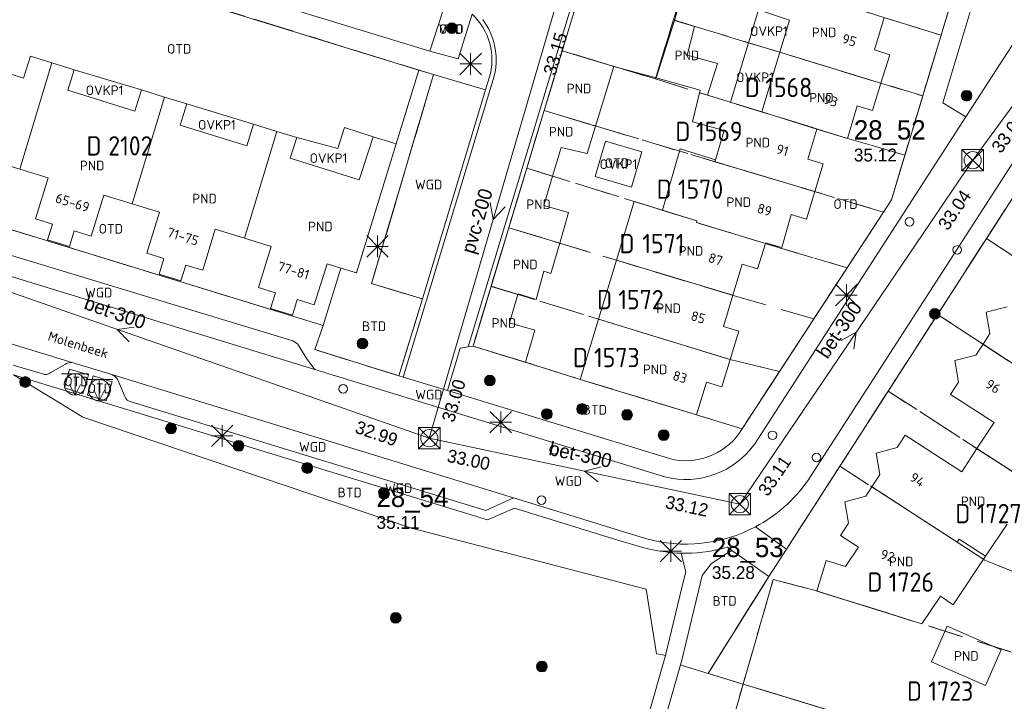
# Model space of a CAD drawing. Header units: metres. Extents: x 207644 to 210135, y 370459 to 373417.
# Tile 44 of 256: x 208368 to 208459, y 371399 to 371463. Entities that reach past the tile are written whole.
import ezdxf
from ezdxf.enums import TextEntityAlignment as Align

# ---------------------------------------------------------------- set-up
doc = ezdxf.new("R2010")
doc.units = ezdxf.units.M
doc.linetypes.add('HIDDEN2', pattern=[4.7625, 3.175, -1.5875])
for name, color, linetype in [('BTD', 7, 'Continuous'), ('combi_kolk', 7, 'Continuous'), ('CON_BxH200x200mm', 7, 'Continuous'), ('CON_BxH300x300mm', 7, 'Continuous'), ('DMM_BxH200x200mm', 7, 'Continuous'), ('DMM_BxH300x300mm', 7, 'Continuous'), ('GB', 1, 'Continuous'), ('GB07', 1, 'Continuous'), ('GB11', 1, 'Continuous'), ('INV_BxH200x200mm', 7, 'Continuous'), ('INV_BxH300x300mm', 7, 'Continuous'), ('KAD_perceelnummer', 212, 'Continuous'), ('KAD_sectie', 212, 'Continuous'), ('KAD_Vastgesteld_Perceel', 212, 'Continuous'), ('NAR', 7, 'Continuous'), ('NLV_inspectieput', 7, 'Continuous'), ('NNR_inspectieput', 7, 'Continuous'), ('NOD_inspectieput', 7, 'Continuous'), ('ORL', 7, 'Continuous'), ('OTD', 7, 'Continuous'), ('OVKP1', 7, 'Continuous'), ('PIJL', 7, 'Continuous'), ('PND', 7, 'Continuous'), ('VGO', 7, 'Continuous'), ('WGD', 7, 'Continuous')]:
    doc.layers.add(name, color=color, linetype=linetype)
for name, color, linetype, lineweight in [('GMV', 7, 'Continuous', 25), ('GP1', 7, 'Continuous', 30), ('Q12P_ondergrondse_afvalbak-plastic-mono', 3, 'Continuous', 0), ('Q12R_ondergrondse_afvalbak-afval-mono', 8, 'Continuous', 0), ('Q21_lantaarnpaal', 1, 'Continuous', 0), ('Q26_boom', 72, 'Continuous', 0), ('Q28_rioolput', 153, 'Continuous', 0)]:
    doc.layers.add(name, color=color, linetype=linetype, lineweight=lineweight)
doc.styles.add('ISO', font='isocpeur.ttf', dxfattribs={"height": 1})
doc.styles.add('ISOCP', font='ISOCP.shx', dxfattribs={"height": 1.8})

# ---------------------------------------------------------------- blocks, each defined once
blk = doc.blocks.new('ACMAP_ANN_TEMPLATE_Vastgesteld_Perceelnummer')
at = {"layer": 'KAD_perceelnummer', "style": 'ISOCP'}
blk.add_attdef('Perceelnummer', text='', height=1.8, dxfattribs=at).set_placement((0, 0), align=Align.MIDDLE)
at = {"layer": 'KAD_sectie', "style": 'ISOCP'}
blk.add_attdef('sectie', text='', height=1.8, dxfattribs=at).set_placement((-2.7, 0), align=Align.MIDDLE_RIGHT)
blk = doc.blocks.new('Q12P')
for p, q in [((-1.25, 1), (1.25, 1)), ((0, 1), (0, -1))]:
    blk.add_line(p, q)
blk.add_lwpolyline([(-0.5, 0), (0, -1), (0.5, 0)])
blk.add_circle((0, 0), 1)
blk = doc.blocks.new('Q12R')
for p, q in [((-1.25, 1), (1.25, 1)), ((0, 1), (0, -1))]:
    blk.add_line(p, q)
blk.add_lwpolyline([(-0.5, 0), (0, -1), (0.5, 0)])
blk.add_circle((0, 0), 1)
blk = doc.blocks.new('Q26')
blk.add_hatch(color=256).paths.add_polyline_path([(-0.452, -0.01, 1), (0.548, -0.01, 1)])
blk.add_circle((0.048, -0.01), 0.5)
blk = doc.blocks.new('Q21')
for p, q in [((-1, 1), (0, 0)), ((0, 1), (0, 0)), ((0, 0), (1, 1)), ((-1, 0), (0, 0)), ((-1, -1), (0, 0)), ((0, 0), (1, 0)), ((0, 0), (0, -1)), ((0, 0), (1, -1))]:
    blk.add_line(p, q)
blk = doc.blocks.new('Q28')
at = {"linetype": 'Continuous'}
for p, q in [((-1, -1), (1, 1)), ((-1, 1), (1, -1))]:
    blk.add_line(p, q, dxfattribs=at)
blk.add_lwpolyline([(1, 1), (1, -1), (-1, -1), (-1, 1)], close=True)

msp = doc.modelspace()

# ---------------------------------------------------------------- linework, layer by layer
at = {"layer": 'combi_kolk', "color": 253, "lineweight": 13}
for centre in [(208450.63, 371443.73), (208455.08, 371441.11), (208397.84, 371428.16), (208437.86, 371423.83), (208417.5, 371422.48), (208441.96, 371421.77), (208416.33, 371417.78)]:
    msp.add_circle(centre, 0.4, dxfattribs=at)
at = {"layer": 'CON_BxH200x200mm', "color": 253, "linetype": 'Continuous', "lineweight": 13}
msp.add_lwpolyline([(208405.86, 371423.56), (208417.8, 371464.34)], dxfattribs=at)
at = {"layer": 'CON_BxH300x300mm', "color": 253, "linetype": 'Continuous', "lineweight": 13}
for points in [[(208478.36, 371479.24), (208456.53, 371449.48)], [(208456.53, 371449.48), (208434.82, 371417.41)], [(208405.86, 371423.56), (208347.64, 371443.87)], [(208434.82, 371417.41), (208405.86, 371423.56)]]:
    msp.add_lwpolyline(points, dxfattribs=at)
at = {"layer": 'GB', "color": 253, "linetype": 'Continuous', "lineweight": 13}
for points in [[(208439.455, 371462.52), (208436.559, 371463.507)], [(208438.546, 371459.533), (208439.455, 371462.52)], [(208447.364, 371459.751), (208448.27, 371462.775)], [(208416.573, 371454.101), (208418.26, 371459.683)], [(208423.078, 371458.226), (208418.26, 371459.683)], [(208436.87, 371453.978), (208438.546, 371459.533)], [(208448.798, 371459.31), (208447.364, 371459.751)], [(208368.028, 371457.137), (208362.796, 371458.799)], [(208368.67, 371459.189), (208368.028, 371457.137)], [(208370.672, 371458.563), (208368.67, 371459.189)], [(208372.742, 371457.915), (208370.672, 371458.563)], [(208447.981, 371456.654), (208448.798, 371459.31)], [(208372.141, 371455.996), (208372.742, 371457.915)], [(208378.409, 371454.047), (208372.141, 371455.996)], [(208379.027, 371456.023), (208378.409, 371454.047)], [(208381.156, 371455.366), (208379.027, 371456.023)], [(208447.2, 371454.113), (208447.981, 371456.654)], [(208383.262, 371454.717), (208381.156, 371455.366)], [(208431.807, 371455.525), (208434.145, 371454.815)], [(208382.642, 371452.735), (208383.262, 371454.717)], [(208414.95, 371448.733), (208416.573, 371454.101)], [(208434.145, 371454.815), (208436.87, 371453.978)], [(208444.859, 371451.495), (208445.766, 371454.553)], [(208445.766, 371454.553), (208447.2, 371454.113)], [(208388.852, 371450.83), (208382.642, 371452.735)], [(208389.477, 371452.825), (208388.852, 371450.83)], [(208391.639, 371452.167), (208389.477, 371452.825)], [(208391.639, 371452.167), (208393.519, 371451.594)], [(208432.539, 371449.525), (208433.362, 371452.236)], [(208441.147, 371449.571), (208441.99, 371452.38)], [(208441.99, 371452.38), (208444.859, 371451.495)], [(208392.892, 371449.66), (208393.519, 371451.594)], [(208400.62, 371451.666), (208399.328, 371447.636)], [(208402.468, 371451.085), (208400.62, 371451.666)], [(208399.06, 371438.973), (208402.763, 371450.992)], [(208402.763, 371450.992), (208402.468, 371451.085)], [(208367.691, 371448.636), (208365.082, 371449.441)], [(208399.328, 371447.636), (208392.892, 371449.66)], [(208442.583, 371449.139), (208441.147, 371449.571)], [(208370.31, 371447.828), (208367.691, 371448.636)], [(208413.27, 371443.174), (208414.95, 371448.733)], [(208441.805, 371446.55), (208442.583, 371449.139)], [(208369.131, 371444.005), (208370.31, 371447.828)], [(208375.518, 371446.222), (208374.339, 371442.4)], [(208378.165, 371445.408), (208375.518, 371446.222)], [(208441.033, 371443.983), (208441.805, 371446.55)], [(208380.689, 371444.631), (208378.165, 371445.408)], [(208423.31, 371440.152), (208424.975, 371445.613)], [(208424.975, 371445.613), (208427.622, 371444.804)], [(208370.717, 371443.516), (208369.131, 371444.005)], [(208379.525, 371440.804), (208380.689, 371444.631)], [(208438.729, 371441.324), (208439.596, 371444.415)], [(208439.596, 371444.415), (208441.033, 371443.983)], [(208370.267, 371442.054), (208370.717, 371443.516)], [(208385.904, 371443.044), (208384.739, 371439.217)], [(208388.643, 371442.195), (208385.904, 371443.044)], [(208411.616, 371437.7), (208413.27, 371443.174)], [(208372.302, 371441.427), (208370.267, 371442.054)], [(208372.753, 371442.889), (208372.302, 371441.427)], [(208374.339, 371442.4), (208372.753, 371442.889)], [(208391.118, 371441.429), (208388.643, 371442.195)], [(208389.939, 371437.607), (208391.118, 371441.429)], [(208436.465, 371439.348), (208437.204, 371441.713)], [(208437.204, 371441.713), (208437.221, 371441.768)], [(208437.221, 371441.768), (208438.729, 371441.324)], [(208381.113, 371440.321), (208379.525, 371440.804)], [(208380.668, 371438.857), (208381.113, 371440.321)], [(208421.635, 371434.658), (208423.31, 371440.152)], [(208383.151, 371439.7), (208382.705, 371438.237)], [(208384.739, 371439.217), (208383.151, 371439.7)], [(208396.327, 371439.815), (208395.139, 371436.003)], [(208397.602, 371439.422), (208396.327, 371439.815)], [(208397.602, 371439.422), (208399.06, 371438.973)], [(208434.157, 371436.881), (208435.033, 371439.795)], [(208435.033, 371439.795), (208436.465, 371439.348)], [(208382.705, 371438.237), (208380.668, 371438.857)], [(208391.52, 371437.119), (208389.939, 371437.607)], [(208411.616, 371437.7), (208409.937, 371432.146)], [(208391.069, 371435.657), (208391.52, 371437.119)], [(208393.556, 371436.491), (208393.105, 371435.029)], [(208395.139, 371436.003), (208393.556, 371436.491)], [(208433.281, 371433.969), (208434.157, 371436.881)], [(208393.105, 371435.029), (208391.069, 371435.657)], [(208457.799, 371435.308), (208459.758, 371435.815)], [(208419.925, 371429.047), (208421.635, 371434.658)], [(208458.139, 371433.313), (208457.799, 371435.308)], [(208434.715, 371433.531), (208433.281, 371433.969)], [(208433.91, 371430.897), (208434.715, 371433.531)], [(208457.498, 371432.323), (208458.139, 371433.313)], [(208414.846, 371430.637), (208409.937, 371432.146)], [(208456.835, 371431.298), (208457.498, 371432.323)], [(208454.876, 371430.791), (208456.835, 371431.298)], [(208433.129, 371428.339), (208433.91, 371430.897)], [(208455.216, 371428.796), (208454.876, 371430.791)], [(208419.925, 371429.047), (208430.79, 371425.734)], [(208430.79, 371425.734), (208431.695, 371428.777)], [(208431.695, 371428.777), (208433.129, 371428.339)], [(208454.473, 371427.646), (208455.216, 371428.796)], [(208458.52, 371425.028), (208454.473, 371427.646)], [(208456.931, 371422.591), (208458.52, 371425.028)], [(208449.482, 371422.685), (208450.223, 371423.837)], [(208450.223, 371423.837), (208455.521, 371420.428)], [(208447.524, 371422.173), (208449.482, 371422.685)], [(208447.869, 371420.179), (208447.524, 371422.173)], [(208455.521, 371420.428), (208456.931, 371422.591)], [(208447.127, 371419.026), (208447.869, 371420.179)], [(208446.565, 371418.152), (208447.127, 371419.026)], [(208444.607, 371417.64), (208446.565, 371418.152)], [(208444.952, 371415.646), (208444.607, 371417.64)], [(208444.211, 371414.492), (208444.952, 371415.646)], [(208445.893, 371413.41), (208444.211, 371414.492)], [(208444.669, 371411.605), (208445.893, 371413.41)], [(208441.984, 371409.316), (208442.875, 371412.165)], [(208442.875, 371412.165), (208444.669, 371411.605)], [(208451.781, 371406.27), (208441.984, 371409.316)], [(208453.535, 371408.826), (208451.781, 371406.27)]]:
    msp.add_lwpolyline(points, dxfattribs=at)
at = {"layer": 'GB07', "color": 253, "linetype": 'Continuous', "lineweight": 13}
for points in [[(208438.546, 371459.533), (208447.981, 371456.654)], [(208367.691, 371448.636), (208370.672, 371458.563)], [(208431.061, 371455.771), (208431.807, 371455.525)], [(208378.165, 371445.408), (208381.156, 371455.366)], [(208421.362, 371452.643), (208416.573, 371454.101)], [(208436.87, 371453.978), (208441.99, 371452.38)], [(208388.643, 371442.195), (208391.639, 371452.167)], [(208432.539, 371449.525), (208432.482, 371449.338)], [(208432.482, 371449.338), (208441.805, 371446.55)], [(208417.36, 371447.977), (208414.95, 371448.733)], [(208427.622, 371444.804), (208430.809, 371443.828)], [(208430.809, 371443.828), (208430.778, 371443.665)], [(208418.019, 371441.748), (208413.27, 371443.174)], [(208430.778, 371443.665), (208437.204, 371441.713)], [(208423.31, 371440.152), (208434.157, 371436.881)], [(208414.12, 371436.96), (208411.616, 371437.7)], [(208421.635, 371434.658), (208433.91, 371430.897)], [(208465.231, 371427.263), (208457.498, 371432.323)], [(208462.26, 371419.141), (208456.931, 371422.591)], [(208455.083, 371413.878), (208447.127, 371419.026)], [(208455.258, 371414.147), (208455.083, 371413.878)], [(208457.737, 371412.558), (208455.258, 371414.147)]]:
    msp.add_lwpolyline(points, dxfattribs=at)
at = {"layer": 'GB11', "color": 253, "linetype": 'Continuous', "lineweight": 13}
for points in [[(208427.032, 371457.158), (208428.722, 371462.489)], [(208428.722, 371462.489), (208430.587, 371461.948)], [(208430.587, 371461.948), (208429.901, 371459.256)], [(208429.901, 371459.256), (208432.729, 371458.504)], [(208432.729, 371458.504), (208431.807, 371455.525)], [(208423.078, 371458.226), (208421.362, 371452.643)], [(208431.116, 371455.995), (208427.032, 371457.158)], [(208430.396, 371453.038), (208431.061, 371455.771)], [(208431.061, 371455.771), (208431.116, 371455.995)], [(208433.362, 371452.236), (208430.396, 371453.038)], [(208421.362, 371452.643), (208420.577, 371450.092)], [(208418.153, 371450.649), (208417.36, 371447.977)], [(208420.577, 371450.092), (208418.153, 371450.649)], [(208427.622, 371444.804), (208429.266, 371450.54)], [(208429.266, 371450.54), (208432.539, 371449.525)], [(208417.36, 371447.977), (208416.553, 371445.261)], [(208416.553, 371445.261), (208418.832, 371444.612)], [(208418.832, 371444.612), (208418.019, 371441.748)], [(208418.019, 371441.748), (208417.21, 371438.9)], [(208416.529, 371439.118), (208415.83, 371436.485)], [(208417.21, 371438.9), (208416.529, 371439.118)], [(208413.327, 371434.307), (208414.12, 371436.96)], [(208414.141, 371437.031), (208414.12, 371436.96)], [(208415.83, 371436.485), (208414.141, 371437.031)], [(208415.694, 371433.631), (208413.327, 371434.307)], [(208414.846, 371430.637), (208415.694, 371433.631)], [(208459.735, 371415.564), (208457.737, 371412.558)], [(208457.737, 371412.558), (208454.717, 371408.015)], [(208454.717, 371408.015), (208453.535, 371408.826)], [(208452.687, 371402.705), (208454.138, 371406.029)], [(208454.138, 371406.029), (208459.192, 371403.823)], [(208459.192, 371403.823), (208457.741, 371400.499)], [(208457.741, 371400.499), (208452.687, 371402.705)]]:
    msp.add_lwpolyline(points, dxfattribs=at)
at = {"layer": 'GMV', "color": 253, "linetype": 'Continuous', "lineweight": 13}
for points in [[(208461.863, 371481.877), (208453.733, 371454.821)], [(208458.56, 371477.657), (208448.955, 371445.784)], [(208470.458, 371476.034), (208455.905, 371453.516)], [(208441.127, 371419.56), (208475.622, 371473.064)], [(208476.669, 371471.462), (208439.174, 371413.222)], [(208404.576, 371457.978), (208362.999, 371470.799)], [(208429.978, 371467.017), (208428.722, 371462.489)], [(208419.846, 371466.285), (208417.881, 371459.81)], [(208418.26, 371459.683), (208420.344, 371466.55)], [(208405.919, 371459.649), (208388.894, 371464.858)], [(208407.452, 371464.452), (208405.919, 371459.649)], [(208409.866, 371463.086), (208408.539, 371458.914)], [(208410.848, 371462.585), (208411.149, 371462.148)], [(208411.149, 371462.148), (208411.412, 371461.686)], [(208411.412, 371461.686), (208411.635, 371461.203)], [(208411.635, 371461.203), (208411.815, 371460.703)], [(208411.815, 371460.703), (208411.953, 371460.19)], [(208408.539, 371458.914), (208405.919, 371459.649)], [(208417.881, 371459.81), (208409.5, 371432.079)], [(208411.953, 371460.19), (208412.046, 371459.666)], [(208412.046, 371459.666), (208412.094, 371459.137)], [(208412.096, 371458.606), (208412.054, 371458.076)], [(208412.094, 371459.137), (208412.096, 371458.606)], [(208402.763, 371450.992), (208404.887, 371457.882)], [(208404.887, 371457.882), (208404.576, 371457.978)], [(208404.887, 371457.882), (208406.247, 371457.463)], [(208412.054, 371458.076), (208411.966, 371457.552)], [(208427.032, 371457.158), (208423.078, 371458.226)], [(208400.481, 371437.968), (208406.247, 371457.463)], [(208411.823, 371456.993), (208405.605, 371436.441)], [(208406.247, 371457.463), (208411.116, 371456.037)], [(208411.116, 371456.037), (208411.453, 371457.152)], [(208411.966, 371457.552), (208411.823, 371456.993)], [(208405.219, 371436.546), (208411.116, 371456.037)], [(208453.733, 371454.821), (208455.905, 371453.516)], [(208455.905, 371453.516), (208436.211, 371423.043)], [(208356.889, 371446.056), (208395.951, 371434.064)], [(208448.955, 371445.784), (208435.033, 371424.438)], [(208393.141, 371432.642), (208357.554, 371443.428)], [(208395.185, 371429.963), (208354.88, 371442.316)], [(208397.602, 371439.422), (208395.951, 371434.064)], [(208405.219, 371436.546), (208400.481, 371437.968)], [(208353.231, 371436.53), (208372.651, 371430.578)], [(208403.025, 371429.376), (208405.219, 371436.546)], [(208405.605, 371436.441), (208403.41, 371429.261)], [(208395.951, 371434.064), (208395.182, 371431.821)], [(208393.587, 371432.362), (208393.141, 371432.642)], [(208394.496, 371430.858), (208393.587, 371432.362)], [(208408.736, 371431.961), (208407.56, 371428.022)], [(208409.5, 371432.079), (208408.736, 371431.961)], [(208409.937, 371432.146), (208409.5, 371432.079)], [(208395.182, 371431.821), (208403.025, 371429.376)], [(208367.067, 371430.358), (208369.797, 371429.557)], [(208370.568, 371429.673), (208371.926, 371430.47)], [(208372.651, 371430.578), (208376.246, 371429.501)], [(208395.185, 371429.963), (208394.496, 371430.858)], [(208414.846, 371430.637), (208419.925, 371429.047)], [(208367.105, 371429.48), (208411.281, 371415.962)], [(208372.086, 371426.426), (208367.105, 371429.48)], [(208372.325, 371430.009), (208371.836, 371428.264)], [(208374.077, 371429.462), (208372.325, 371430.009)], [(208373.551, 371427.701), (208374.077, 371429.462)], [(208374.523, 371429.363), (208373.991, 371427.589)], [(208376.289, 371428.824), (208374.523, 371429.363)], [(208376.246, 371429.501), (208413.719, 371417.999)], [(208427.822, 371419.96), (208395.185, 371429.963)], [(208403.025, 371429.376), (208403.41, 371429.261)], [(208407.56, 371428.022), (208403.41, 371429.261)], [(208371.836, 371428.264), (208373.551, 371427.701)], [(208375.744, 371427.059), (208376.289, 371428.824)], [(208377.469, 371427.441), (208376.814, 371428.994)], [(208373.991, 371427.589), (208375.744, 371427.059)], [(208407.56, 371428.022), (208428.255, 371421.656)], [(208373.565, 371425.519), (208372.086, 371426.426)], [(208411.126, 371416.808), (208378.07, 371426.945)], [(208404.199, 371415.163), (208373.565, 371425.519)], [(208430.79, 371425.734), (208435.033, 371424.438)], [(208435.033, 371424.438), (208434.783, 371424.055)], [(208413.719, 371417.999), (208411.126, 371416.808)], [(208413.719, 371417.999), (208426.014, 371414.212)], [(208411.281, 371415.962), (208413.818, 371417.044)], [(208413.818, 371417.044), (208423.439, 371414.057)], [(208426.081, 371409.482), (208404.199, 371415.163)], [(208439.174, 371413.222), (208436.294, 371415.313)], [(208423.439, 371414.057), (208425.782, 371413.386)], [(208425.782, 371413.386), (208426.245, 371413.263)], [(208426.245, 371413.263), (208426.712, 371413.157)], [(208426.712, 371413.157), (208427.182, 371413.066)], [(208427.182, 371413.066), (208427.655, 371412.988)], [(208427.655, 371412.988), (208428.079, 371412.931)], [(208428.079, 371412.931), (208428.504, 371412.888)], [(208428.504, 371412.888), (208428.931, 371412.857)], [(208428.931, 371412.857), (208429.358, 371412.841)], [(208429.609, 371411.806), (208429.358, 371412.841)], [(208429.358, 371412.841), (208429.851, 371412.837)], [(208429.851, 371412.837), (208429.873, 371412.837)], [(208429.873, 371412.837), (208430.264, 371412.846)], [(208430.264, 371412.846), (208430.343, 371412.848)], [(208430.343, 371412.848), (208430.835, 371412.876)], [(208430.835, 371412.876), (208431.326, 371412.925)], [(208431.326, 371412.925), (208431.918, 371413.006)], [(208431.918, 371413.006), (208432.506, 371413.111)], [(208432.506, 371413.111), (208433.09, 371413.238)], [(208433.005, 371412.442), (208433.281, 371412.636)], [(208433.09, 371413.238), (208433.449, 371413.334)], [(208433.281, 371412.636), (208434.069, 371413.107)], [(208433.449, 371413.334), (208433.667, 371413.392)], [(208433.667, 371413.392), (208434.069, 371413.107)], [(208434.47, 371412.823), (208434.069, 371413.107)], [(208436.462, 371411.413), (208434.47, 371412.823)], [(208439.174, 371413.222), (208437.516, 371410.667)], [(208429.777, 371411.116), (208429.609, 371411.806)], [(208431.301, 371410.749), (208432.156, 371411.845)], [(208432.156, 371411.845), (208433.005, 371412.442)], [(208429.424, 371409.65), (208429.777, 371411.116)], [(208437.516, 371410.667), (208436.462, 371411.413)], [(208429.403, 371402.867), (208431.301, 371410.749)], [(208437.516, 371410.667), (208431.866, 371401.637)], [(208427.054, 371403.475), (208426.081, 371409.482)], [(208427.895, 371403.299), (208429.424, 371409.65)], [(208427.457, 371403.391), (208427.054, 371403.475)], [(208426.183, 371397.318), (208427.895, 371403.299)], [(208427.762, 371403.327), (208427.457, 371403.391)], [(208427.895, 371403.299), (208427.762, 371403.327)], [(208429.277, 371402.427), (208429.403, 371402.867)], [(208429.277, 371402.427), (208423.189, 371381.157)], [(208429.837, 371402.256), (208429.277, 371402.427)], [(208431.866, 371401.637), (208429.837, 371402.256)], [(208471.126, 371389.67), (208431.866, 371401.637)]]:
    msp.add_lwpolyline(points, dxfattribs=at)
for points in [[(208409.866, 371463.086, -0.284958), (208411.453, 371457.152)], [(208372.651, 371430.578, 0.19853), (208371.926, 371430.47)], [(208369.797, 371429.557, 0.259577), (208370.568, 371429.673)], [(208376.246, 371429.501, -0.185101), (208376.814, 371428.994)], [(208378.07, 371426.945, -0.276208), (208377.469, 371427.441)], [(208428.255, 371421.656, 0.309924), (208434.783, 371424.055)], [(208436.211, 371423.043, -0.311009), (208427.822, 371419.96)], [(208436.294, 371415.313, 0.116957), (208441.127, 371419.56)], [(208436.294, 371415.313, -0.193087), (208426.014, 371414.212)]]:
    msp.add_lwpolyline(points, format="xyb", dxfattribs=at)
at = {"layer": 'GP1', "color": 253, "linetype": 'Continuous', "lineweight": 13}
for points in [[(208436.559, 371463.507), (208435.619, 371460.426)], [(208433.935, 371454.879), (208435.619, 371460.426)], [(208438.546, 371459.533), (208435.619, 371460.426)], [(208379.027, 371456.023), (208372.742, 371457.915)], [(208434.145, 371454.815), (208433.935, 371454.879)], [(208389.477, 371452.825), (208383.262, 371454.717)], [(208400.62, 371451.666), (208397.97, 371452.516), (208397.344, 371450.561)], [(208397.344, 371450.561), (208393.519, 371451.594)], [(208422.282, 371451.256), (208421.322, 371447.942)], [(208425.681, 371450.272), (208422.282, 371451.256)], [(208424.721, 371446.958), (208425.681, 371450.272)], [(208421.322, 371447.942), (208424.721, 371446.958)]]:
    msp.add_lwpolyline(points, dxfattribs=at)
at = {"layer": 'KAD_Vastgesteld_Perceel', "color": 253, "linetype": 'HIDDEN2', "lineweight": 13}
for points in [[(208453.578, 371461.126), (208430.379, 371468.332), (208431.633, 371472.442), (208428.807, 371473.321), (208427.143, 371467.894), (208424.252, 371468.79), (208426.235, 371475.267), (208429.129, 371474.377), (208455.232, 371466.615), (208453.578, 371461.126)], [(208453.578, 371461.126), (208451.873, 371455.467), (208428.618, 371462.563), (208429.978, 371467.017), (208427.143, 371467.894), (208428.807, 371473.321), (208431.633, 371472.442), (208430.379, 371468.332), (208453.578, 371461.126)], [(208351.494, 371449.139), (208351.553, 371448.496), (208351.685, 371447.865), (208351.889, 371447.253), (208352.162, 371446.668), (208352.5, 371446.119), (208352.9, 371445.612), (208353.354, 371445.154), (208353.859, 371444.752), (208354.406, 371444.41), (208355.035, 371446.625), (208356.889, 371446.056), (208395.951, 371434.064), (208395.182, 371431.821), (208403.025, 371429.376), (208405.219, 371436.546), (208400.481, 371437.968), (208406.247, 371457.463), (208358.29, 371472.252), (208351.761, 371451.047), (208351.599, 371450.423), (208351.509, 371449.784), (208351.494, 371449.139)], [(208358.29, 371472.252), (208406.247, 371457.463), (208400.481, 371437.968), (208405.219, 371436.546), (208403.025, 371429.376), (208395.182, 371431.821), (208395.951, 371434.064), (208356.889, 371446.056), (208355.035, 371446.625), (208354.406, 371444.41), (208353.859, 371444.752), (208353.354, 371445.154), (208352.9, 371445.612), (208352.5, 371446.119), (208352.162, 371446.668), (208351.889, 371447.253), (208351.685, 371447.865), (208351.553, 371448.496), (208351.494, 371449.139), (208351.509, 371449.784), (208351.599, 371450.423), (208351.761, 371451.047), (208358.29, 371472.252)], [(208426.94, 371457.05), (208428.618, 371462.563), (208451.873, 371455.467), (208450.213, 371449.959), (208444.768, 371451.527), (208442.075, 371452.374), (208434.145, 371454.815), (208426.94, 371457.05)], [(208418.26, 371459.683), (208426.94, 371457.05), (208434.145, 371454.815), (208442.075, 371452.374), (208444.768, 371451.527), (208450.213, 371449.959), (208448.955, 371445.784), (208448.206, 371444.635), (208416.572, 371454.097), (208418.26, 371459.683)], [(208448.206, 371444.635), (208444.828, 371439.456), (208438.621, 371441.283), (208430.778, 371443.665), (208430.809, 371443.828), (208428.053, 371444.672), (208414.951, 371448.733), (208416.572, 371454.097), (208448.206, 371444.635)], [(208413.272, 371443.179), (208414.951, 371448.733), (208428.053, 371444.672), (208430.809, 371443.828), (208430.778, 371443.665), (208438.621, 371441.283), (208444.828, 371439.456), (208441.712, 371434.679), (208434.197, 371436.869), (208413.272, 371443.179)], [(208481.857, 371432.005), (208480.595, 371427.241), (208471.336, 371433.323), (208457.821, 371442.186), (208462.259, 371449.08), (208473.073, 371442.093), (208473.023, 371442.014), (208482.847, 371435.669), (208481.857, 371432.005)], [(208411.623, 371437.725), (208413.272, 371443.179), (208434.197, 371436.869), (208441.712, 371434.679), (208438.521, 371429.786), (208433.9, 371430.9), (208411.623, 371437.725)], [(208479.555, 371423.305), (208478.422, 371418.631), (208453.258, 371435.098), (208457.821, 371442.186), (208471.336, 371433.323), (208480.595, 371427.241), (208479.555, 371423.305)], [(208435.034, 371424.439), (208419.925, 371429.047), (208414.67, 371430.691), (208409.937, 371432.146), (208411.623, 371437.725), (208433.9, 371430.9), (208438.521, 371429.786), (208435.034, 371424.439)], [(208478.422, 371418.631), (208478.225, 371417.816), (208476.647, 371411.296), (208462.26, 371419.141), (208448.655, 371427.948), (208453.258, 371435.098), (208478.422, 371418.631)], [(208475.158, 371405.124), (208457.664, 371412.208), (208444.151, 371420.952), (208448.655, 371427.948), (208462.26, 371419.141), (208476.647, 371411.296), (208475.158, 371405.124)], [(208473.77, 371399.347), (208447.865, 371407.487), (208441.978, 371409.323), (208437.938, 371410.401), (208435.122, 371400.644), (208431.866, 371401.637), (208437.516, 371410.667), (208439.174, 371413.222), (208444.151, 371420.952), (208457.664, 371412.208), (208475.158, 371405.124), (208473.77, 371399.347)], [(208471.43, 371389.578), (208435.122, 371400.644), (208437.938, 371410.401), (208441.978, 371409.323), (208447.865, 371407.487), (208473.77, 371399.347), (208471.43, 371389.578)], [(208510.955, 371377.531), (208525.596, 371225.639), (208395.795, 371262.052), (208435.122, 371400.644), (208471.43, 371389.578), (208510.955, 371377.531)]]:
    msp.add_lwpolyline(points, close=True, dxfattribs=at)
for points in [[(208429.978, 371467.017), (208428.618, 371462.563), (208426.94, 371457.05), (208418.26, 371459.683), (208416.572, 371454.097), (208414.951, 371448.733), (208413.272, 371443.179), (208411.623, 371437.725), (208409.937, 371432.146), (208414.67, 371430.691), (208419.925, 371429.047), (208435.034, 371424.439), (208438.521, 371429.786), (208441.712, 371434.679), (208444.828, 371439.456), (208448.206, 371444.635), (208448.955, 371445.784), (208450.213, 371449.959), (208451.873, 371455.467), (208453.578, 371461.126), (208455.232, 371466.615)], [(208462.259, 371449.08), (208457.821, 371442.186), (208453.258, 371435.098), (208448.655, 371427.948), (208444.151, 371420.952), (208439.174, 371413.222), (208437.516, 371410.667), (208431.866, 371401.637), (208435.122, 371400.644), (208395.795, 371262.052)]]:
    msp.add_lwpolyline(points, dxfattribs=at)
at = {"layer": 'NOD_inspectieput', "color": 253, "lineweight": 13}
for centre in [(208456.53, 371449.48), (208405.86, 371423.56), (208434.82, 371417.41)]:
    msp.add_circle(centre, 0.8, dxfattribs=at)
at = {"layer": 'PIJL', "color": 253, "lineweight": 13}
for points in [[(208411.54, 371445.53), (208411.83, 371443.95), (208412.93, 371445.13)], [(208378.35, 371433.92), (208376.75, 371433.71), (208377.87, 371432.56)], [(208444.27, 371432.66), (208445.67, 371433.44), (208445.46, 371431.85)], [(208421.9, 371420.89), (208420.34, 371420.48), (208421.6, 371419.48)]]:
    msp.add_lwpolyline(points, dxfattribs=at)

# ---------------------------------------------------------------- block references
at = {"layer": 'KAD_Vastgesteld_Perceel', "color": 253, "linetype": 'HIDDEN2', "lineweight": 13}
ref = msp.add_blockref('ACMAP_ANN_TEMPLATE_Vastgesteld_Perceelnummer', (208439.377, 371456.261), dxfattribs=at)
ref.add_attrib('Perceelnummer', '1568', dxfattribs={"layer": 'KAD_perceelnummer', "lineweight": 13, "height": 1.8, "style": 'ISOCP'}).set_placement((208439.377, 371456.261), align=Align.MIDDLE)
ref.add_attrib('sectie', 'D', dxfattribs={"layer": 'KAD_sectie', "lineweight": 13, "height": 1.8, "style": 'ISOCP'}).set_placement((208436.677, 371456.261), align=Align.MIDDLE_RIGHT)
ref = msp.add_blockref('ACMAP_ANN_TEMPLATE_Vastgesteld_Perceelnummer', (208432.905, 371452.159), dxfattribs=at)
ref.add_attrib('Perceelnummer', '1569', dxfattribs={"layer": 'KAD_perceelnummer', "lineweight": 13, "height": 1.8, "style": 'ISOCP'}).set_placement((208432.905, 371452.159), align=Align.MIDDLE)
ref.add_attrib('sectie', 'D', dxfattribs={"layer": 'KAD_sectie', "lineweight": 13, "height": 1.8, "style": 'ISOCP'}).set_placement((208430.205, 371452.159), align=Align.MIDDLE_RIGHT)
ref = msp.add_blockref('ACMAP_ANN_TEMPLATE_Vastgesteld_Perceelnummer', (208377.99, 371450.814), dxfattribs=at)
ref.add_attrib('Perceelnummer', '2102', dxfattribs={"layer": 'KAD_perceelnummer', "lineweight": 13, "height": 1.8, "style": 'ISOCP'}).set_placement((208377.99, 371450.814), align=Align.MIDDLE)
ref.add_attrib('sectie', 'D', dxfattribs={"layer": 'KAD_sectie', "lineweight": 13, "height": 1.8, "style": 'ISOCP'}).set_placement((208375.29, 371450.814), align=Align.MIDDLE_RIGHT)
ref = msp.add_blockref('ACMAP_ANN_TEMPLATE_Vastgesteld_Perceelnummer', (208431.155, 371446.777), dxfattribs=at)
ref.add_attrib('Perceelnummer', '1570', dxfattribs={"layer": 'KAD_perceelnummer', "lineweight": 13, "height": 1.8, "style": 'ISOCP'}).set_placement((208431.155, 371446.777), align=Align.MIDDLE)
ref.add_attrib('sectie', 'D', dxfattribs={"layer": 'KAD_sectie', "lineweight": 13, "height": 1.8, "style": 'ISOCP'}).set_placement((208428.455, 371446.777), align=Align.MIDDLE_RIGHT)
ref = msp.add_blockref('ACMAP_ANN_TEMPLATE_Vastgesteld_Perceelnummer', (208427.692, 371441.706), dxfattribs=at)
ref.add_attrib('Perceelnummer', '1571', dxfattribs={"layer": 'KAD_perceelnummer', "lineweight": 13, "height": 1.8, "style": 'ISOCP'}).set_placement((208427.692, 371441.706), align=Align.MIDDLE)
ref.add_attrib('sectie', 'D', dxfattribs={"layer": 'KAD_sectie', "lineweight": 13, "height": 1.8, "style": 'ISOCP'}).set_placement((208424.992, 371441.706), align=Align.MIDDLE_RIGHT)
ref = msp.add_blockref('ACMAP_ANN_TEMPLATE_Vastgesteld_Perceelnummer', (208425.601, 371436.483), dxfattribs=at)
ref.add_attrib('Perceelnummer', '1572', dxfattribs={"layer": 'KAD_perceelnummer', "lineweight": 13, "height": 1.8, "style": 'ISOCP'}).set_placement((208425.601, 371436.483), align=Align.MIDDLE)
ref.add_attrib('sectie', 'D', dxfattribs={"layer": 'KAD_sectie', "lineweight": 13, "height": 1.8, "style": 'ISOCP'}).set_placement((208422.901, 371436.483), align=Align.MIDDLE_RIGHT)
ref = msp.add_blockref('ACMAP_ANN_TEMPLATE_Vastgesteld_Perceelnummer', (208423.352, 371431.082), dxfattribs=at)
ref.add_attrib('Perceelnummer', '1573', dxfattribs={"layer": 'KAD_perceelnummer', "lineweight": 13, "height": 1.8, "style": 'ISOCP'}).set_placement((208423.352, 371431.082), align=Align.MIDDLE)
ref.add_attrib('sectie', 'D', dxfattribs={"layer": 'KAD_sectie', "lineweight": 13, "height": 1.8, "style": 'ISOCP'}).set_placement((208420.652, 371431.082), align=Align.MIDDLE_RIGHT)
ref = msp.add_blockref('ACMAP_ANN_TEMPLATE_Vastgesteld_Perceelnummer', (208459.006, 371416.536), dxfattribs=at)
ref.add_attrib('Perceelnummer', '1727', dxfattribs={"layer": 'KAD_perceelnummer', "lineweight": 13, "height": 1.8, "style": 'ISOCP'}).set_placement((208459.006, 371416.536), align=Align.MIDDLE)
ref.add_attrib('sectie', 'D', dxfattribs={"layer": 'KAD_sectie', "lineweight": 13, "height": 1.8, "style": 'ISOCP'}).set_placement((208456.306, 371416.536), align=Align.MIDDLE_RIGHT)
ref = msp.add_blockref('ACMAP_ANN_TEMPLATE_Vastgesteld_Perceelnummer', (208450.814, 371410.15), dxfattribs=at)
ref.add_attrib('Perceelnummer', '1726', dxfattribs={"layer": 'KAD_perceelnummer', "lineweight": 13, "height": 1.8, "style": 'ISOCP'}).set_placement((208450.814, 371410.15), align=Align.MIDDLE)
ref.add_attrib('sectie', 'D', dxfattribs={"layer": 'KAD_sectie', "lineweight": 13, "height": 1.8, "style": 'ISOCP'}).set_placement((208448.114, 371410.15), align=Align.MIDDLE_RIGHT)
ref = msp.add_blockref('ACMAP_ANN_TEMPLATE_Vastgesteld_Perceelnummer', (208454.497, 371399.99), dxfattribs=at)
ref.add_attrib('Perceelnummer', '1723', dxfattribs={"layer": 'KAD_perceelnummer', "lineweight": 13, "height": 1.8, "style": 'ISOCP'}).set_placement((208454.497, 371399.99), align=Align.MIDDLE)
ref.add_attrib('sectie', 'D', dxfattribs={"layer": 'KAD_sectie', "lineweight": 13, "height": 1.8, "style": 'ISOCP'}).set_placement((208451.797, 371399.99), align=Align.MIDDLE_RIGHT)
at = {"layer": 'Q12P_ondergrondse_afvalbak-plastic-mono', "color": 253}
msp.add_blockref('Q12P', (208375.091, 371428.037), dxfattribs=at)
at = {"layer": 'Q12R_ondergrondse_afvalbak-afval-mono', "color": 253}
msp.add_blockref('Q12R', (208372.827, 371428.578), dxfattribs=at)
at = {"layer": 'Q21_lantaarnpaal', "color": 253}
for p in [(208409.718, 371458.45), (208401.027, 371441.445), (208444.749, 371436.909), (208412.522, 371425.055), (208386.555, 371423.787), (208428.393, 371413.038)]:
    msp.add_blockref('Q21', p, dxfattribs=at)
at = {"layer": 'Q26_boom', "color": 253}
for p in [(208407.919, 371461.792), (208455.917, 371455.499), (208452.96, 371435.165), (208399.578, 371432.4), (208368.126, 371428.811), (208411.461, 371428.944), (208420.057, 371426.296), (208416.781, 371425.824), (208424.252, 371425.746), (208381.728, 371424.473), (208427.667, 371423.864), (208388.032, 371422.854), (208394.433, 371420.794), (208401.593, 371418.398), (208402.684, 371406.829), (208416.316, 371402.285)]:
    msp.add_blockref('Q26', p, dxfattribs=at)
at = {"layer": 'Q28_rioolput', "color": 253}
for p in [(208456.531, 371449.482), (208405.86, 371423.557), (208434.819, 371417.405)]:
    msp.add_blockref('Q28', p, dxfattribs=at)

# ---------------------------------------------------------------- texts
at = {"layer": 'BTD', "color": 253, "linetype": 'Continuous', "lineweight": 13, "style": 'ISO'}
for p in [(208400.715, 371433.997), (208421.297, 371426.213), (208398.441, 371418.501), (208433.397, 371408.395)]:
    msp.add_text('BTD', height=0.9, dxfattribs=at).set_placement(p, align=Align.MIDDLE_CENTER)
at = {"layer": 'DMM_BxH200x200mm', "color": 253, "lineweight": 13}
msp.add_text('pvc-200', height=1.3, rotation=73.68, dxfattribs=at).set_placement((208410.06, 371440.66))
at = {"layer": 'DMM_BxH300x300mm', "color": 253, "lineweight": 13}
for rotation, p in [(340.77, (208373.57, 371435.64)), (55.9, (208442.98, 371430.87)), (348.01, (208416.94, 371422.01))]:
    msp.add_text('bet-300', height=1.3, rotation=rotation, dxfattribs=at).set_placement(p)
at = {"layer": 'INV_BxH200x200mm', "color": 253, "lineweight": 13}
for s, p in [('33.15', (208417.62, 371457.31)), ('33.00', (208408.15, 371424.97))]:
    msp.add_text(s, height=1.2, rotation=73.68, dxfattribs=at).set_placement(p)
at = {"layer": 'INV_BxH300x300mm', "color": 253, "lineweight": 13}
for s, rotation, p in [('33.03', 53.74, (208459.16, 371450.03)), ('33.04', 55.9, (208454.21, 371442.84)), ('32.99', 340.77, (208398.85, 371424.1)), ('33.00', 348.01, (208407.44, 371421.38)), ('33.11', 55.9, (208437.43, 371418.06)), ('33.12', 348.01, (208427.79, 371417.06))]:
    msp.add_text(s, height=1.2, rotation=rotation, dxfattribs=at).set_placement(p)
at = {"layer": 'NAR', "color": 253, "linetype": 'Continuous', "lineweight": 13, "style": 'ISO'}
for s, rotation, p in [('95', 342.9, (208445.03, 371460.666)), ('93', 342.9, (208443.298, 371455.032)), ('91', 343.3, (208438.789, 371450.411)), ('65-69', 342.9, (208372.592, 371445.523)), ('89', 343.3, (208437.116, 371444.849)), ('71-75', 343.1, (208382.893, 371442.361)), ('87', 342.6, (208432.555, 371440.245)), ('77-81', 342.9, (208393.2, 371439.186)), ('85', 343, (208430.931, 371434.835)), ('83', 343, (208429.231, 371429.27)), ('96', 327.1, (208458.431, 371428.391)), ('94', 327.2, (208451.373, 371419.69)), ('92', 342.4, (208448.593, 371412.615))]:
    msp.add_text(s, height=0.9, rotation=rotation, dxfattribs=at).set_placement(p, align=Align.MIDDLE_CENTER)
at = {"layer": 'NLV_inspectieput', "color": 253, "lineweight": 13}
for s, p in [('35.12', (208445.45, 371449.36)), ('35.11', (208400.94, 371415.11)), ('35.28', (208432.21, 371410.44))]:
    msp.add_text(s, height=1.2, dxfattribs=at).set_placement(p)
at = {"layer": 'NNR_inspectieput', "color": 253, "lineweight": 13}
for s, p in [('28_52', (208445.45, 371451.4)), ('28_54', (208400.94, 371417.15)), ('28_53', (208432.21, 371412.48))]:
    msp.add_text(s, height=1.8, dxfattribs=at).set_placement(p)
at = {"layer": 'ORL', "color": 253, "linetype": 'Continuous', "lineweight": 13, "style": 'ISO'}
msp.add_text('Molenbeek', height=0.9, rotation=343, dxfattribs=at).set_placement((208373.129, 371432.271), align=Align.MIDDLE_CENTER)
at = {"layer": 'OTD', "color": 253, "linetype": 'Continuous', "lineweight": 13, "style": 'ISO'}
for p in [(208407.893, 371461.7), (208382.539, 371459.857), (208423.345, 371449.211), (208444.675, 371445.387), (208376.161, 371443.082), (208372.957, 371428.854), (208375.14, 371428.209)]:
    msp.add_text('OTD', height=0.9, dxfattribs=at).set_placement(p, align=Align.MIDDLE_CENTER)
at = {"layer": 'OVKP1', "color": 253, "linetype": 'Continuous', "lineweight": 13, "style": 'ISO'}
for p in [(208437.537, 371461.508), (208436.241, 371457.204), (208375.584, 371455.992), (208386.06, 371452.776), (208396.463, 371449.668), (208423.502, 371449.107)]:
    msp.add_text('OVKP1', height=0.9, dxfattribs=at).set_placement(p, align=Align.MIDDLE_CENTER)
at = {"layer": 'PND', "color": 253, "linetype": 'Continuous', "lineweight": 13, "style": 'ISO'}
for p in [(208442.679, 371461.392), (208429.881, 371459.25), (208419.826, 371456.16), (208442.426, 371455.298), (208418.156, 371452.134), (208436.49, 371451.117), (208374.424, 371448.981), (208384.902, 371445.897), (208416.051, 371445.364), (208434.714, 371445.57), (208395.703, 371443.295), (208430.257, 371441.027), (208414.818, 371439.761), (208428.175, 371435.67), (208412.816, 371434.303), (208426.918, 371429.977), (208456.569, 371417.672), (208449.861, 371412.062), (208455.94, 371403.264)]:
    msp.add_text('PND', height=0.9, dxfattribs=at).set_placement(p, align=Align.MIDDLE_CENTER)
at = {"layer": 'VGO', "color": 253, "linetype": 'Continuous', "lineweight": 13, "style": 'ISO'}
msp.add_text('VGO', height=0.9, dxfattribs=at).set_placement((208407.901, 371461.717), align=Align.MIDDLE_CENTER)
at = {"layer": 'WGD', "color": 253, "linetype": 'Continuous', "lineweight": 13, "style": 'ISO'}
for p in [(208405.799, 371447.206), (208375.033, 371437.135), (208405.82, 371427.622), (208394.983, 371422.754), (208418.829, 371419.571), (208402.997, 371418.899)]:
    msp.add_text('WGD', height=0.9, dxfattribs=at).set_placement(p, align=Align.MIDDLE_CENTER)

doc.saveas('drawing.dxf')
